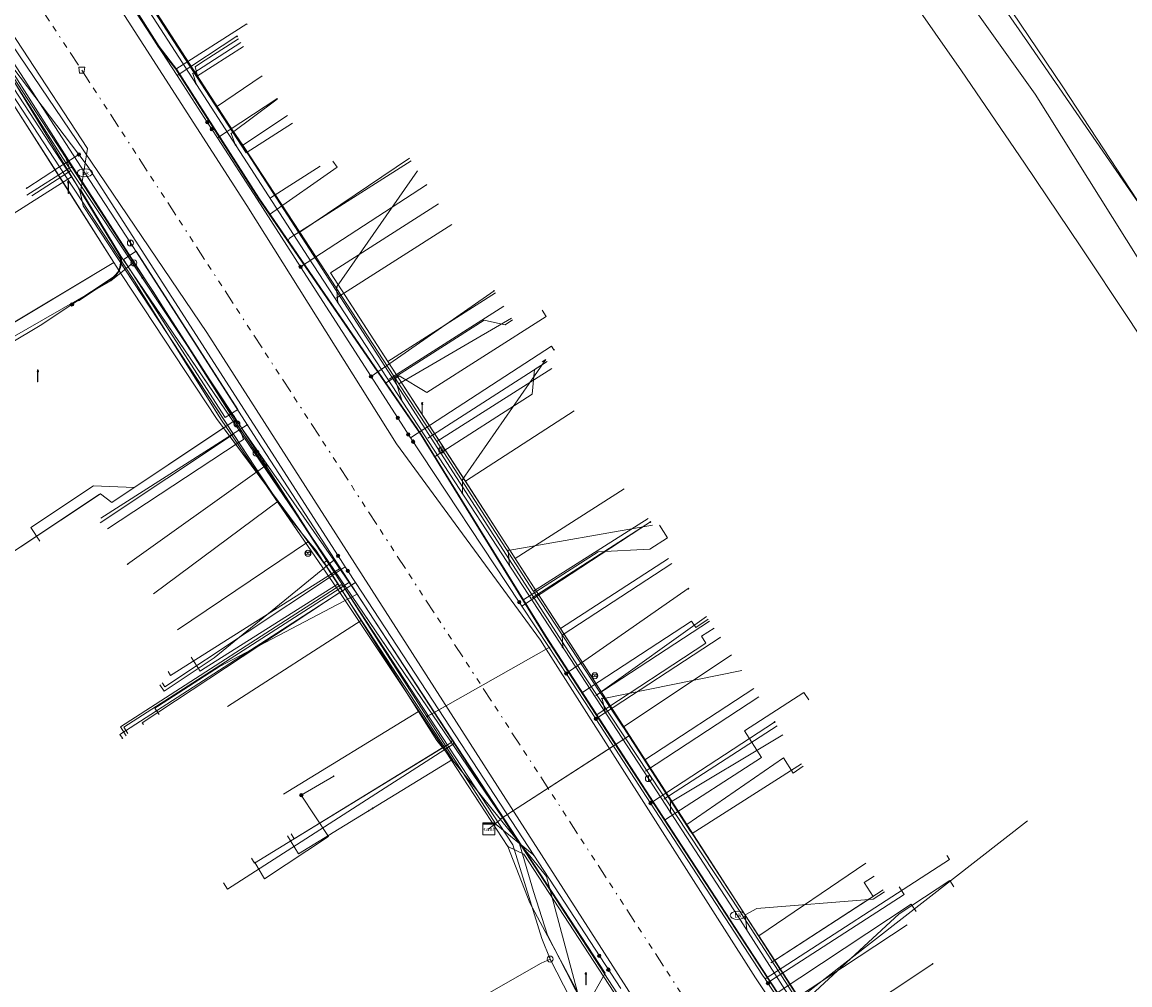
# Model space of a CAD drawing. Header units: metres. Extents: x 154975 to 155642, y 461260 to 461877.
# Tile 59 of 95: x 155344 to 155417, y 461603 to 461667. Entities that reach past the tile are written whole.
import ezdxf
from ezdxf.enums import TextEntityAlignment as Align
from ezdxf.lldxf.tags import DXFTag

# ---------------------------------------------------------------- set-up
doc = ezdxf.new("R2010")
doc.units = ezdxf.units.M
doc.linetypes.add('RI-OVERIG-SO', pattern=[17, 5, -2, 2, -2, 0, -2, 2, -2])
for name, color, linetype, lineweight, true_color in [('B-WE-KL-DATA-G', 3, 'KL-DATA-SO', 18, 0x00ff00), ('B-WE-KL-DATA_HULPSTUK-S', 3, 'Continuous', 18, 0x00ff00), ('B-WE-KL-DATA_KABELBED-G', 3, 'Continuous', 18, 0x00ff00), ('B-WE-KL-DATA_MANTELBUIS-G', 3, 'Continuous', 18, 0x00ff00), ('B-WE-KL-ET_LS-G', 1, 'KL-LS-SO', 18, 0xff0000), ('B-WE-KL-ET_LS-S', 1, 'Continuous', 18, 0xff0000), ('B-WE-KL-ET_LS_KABELBED-G', 1, 'Continuous', 18, 0xff0000), ('B-WE-KL-ET_LS_MANTELBUIS-G', 1, 'Continuous', 18, 0xff0000), ('B-WE-KL-ET_MS-G', 1, 'KL-MS-SO', 18, 0xff0000), ('B-WE-KL-ET_MS_HULPSTUK-S', 1, 'Continuous', 18, 0xff0000), ('B-WE-KL-ET_MS_MANTELBUIS-G', 1, 'Continuous', 18, 0xff0000), ('B-WE-KL-GAS_LD-G', 30, 'KL-GAS_LD-SO', 18, 0xff7f00), ('B-WE-KL-GAS_LD_HULPSTUK-S', 30, 'Continuous', 18, 0xff7f00), ('B-WE-KL-GAS_LD_MANTELBUIS-G', 30, 'Continuous', 18, 0xff7f00), ('B-WE-KL-WATER-G', 5, 'KL-WATER-SO', 18, 0x0000ff), ('B-WE-KL-WATER-S', 5, 'Continuous', 18, 0x0000ff), ('B-WE-KL-WATER_HULPSTUK-S', 5, 'Continuous', 18, 0x0000ff), ('B-WE-KL-WATER_MANTELBUIS-G', 5, 'Continuous', 18, 0x0000ff), ('B-WE-RI-VRIJVERVAL-G', 6, 'RI-OVERIG-SO', 18, 0xff00ff), ('B-WE-RI-VRIJVERVAL_HULPSTUK-S', 6, 'Continuous', 18, 0xff00ff)]:
    doc.layers.add(name, color=color, linetype=linetype, lineweight=lineweight, true_color=true_color)
doc.layers.add('B-WE-OG-INFO-G', color=7, linetype='Continuous', lineweight=18)
doc.styles.add('NLCS-ISO', font='NLCS-ISO.ttf')
tags = doc.linetypes.add('KL-DATA-SO', pattern='A,4,-1,[101,NLCS.SHX,S=0.5,R=0,X=0,Y=0],-1,4,-1,["D",Standard,S=1,R=0,X=-0.25,Y=-0.5],-1.5', length=12.5).pattern_tags.tags
tags[18] = DXFTag(74, 10)
tags = doc.linetypes.add('KL-GAS_LD-SO', pattern='A,4,-1,[69,NLCS.SHX,S=0.5,R=0,X=0,Y=0],-1,4,-1,["L",Standard,S=1,R=0,X=0.25,Y=-0.5],-2', length=13).pattern_tags.tags
tags[18] = DXFTag(74, 10)
tags = doc.linetypes.add('KL-LS-SO', pattern='A,4,-1,[103,NLCS.SHX,S=0.75,R=0,X=0,Y=0],-1,4,-1,["L",Standard,S=1,R=0,X=0,Y=-0.5],-2', length=13).pattern_tags.tags
tags[18] = DXFTag(74, 10)
tags = doc.linetypes.add('KL-MS-SO', pattern='A,4,-1,[103,NLCS.SHX,S=0.75,R=0,X=0,Y=0],-1,4,-1,["M",Standard,S=1,R=0,X=0,Y=-0.5],-2', length=13).pattern_tags.tags
tags[18] = DXFTag(74, 10)
doc.linetypes.add('KL-WATER-SO', pattern='A,7,-0.5,[168,NLCS.SHX,S=0.75,R=0,X=0.75,Y=0],-2', length=9.5)

# ---------------------------------------------------------------- blocks, each defined once
blk = doc.blocks.new('SKL-WTB_HULP_MOF-SO')
at = {"linetype": 'ByBlock', "lineweight": 18}
h = blk.add_hatch(color=0, dxfattribs=at)
h.dxf.hatch_style = 1
h.paths.add_polyline_path([(-0.5625, 0, 1), (0.5625, 0, 1)])
at = {"color": 0, "linetype": 'ByBlock', "lineweight": 18}
blk.add_circle((0, 0), 0.5625, dxfattribs=at)
at = {"color": 0, "linetype": 'ByBlock', "lineweight": 18, "style": 'NLCS-ISO', "flags": 1}
for tag, p in [('TYPE', (1.5, 0)), ('OMSCHRIJVING', (1.5, -3)), ('LABEL', (1.5, -1.5))]:
    blk.add_attdef(tag, p, '', height=1, dxfattribs=at)
blk = doc.blocks.new('SKL-WTB_HULP_BLAASGAT-SO')
at = {"color": 0, "linetype": 'ByBlock', "lineweight": 18}
for points in [[(0.4, 0.73), (-0.4, 0.09)], [(-0.4, 0.73), (0.4, 0.09)], [(0, 0.41), (0, -0.87)]]:
    blk.add_lwpolyline(points, dxfattribs=at)
blk.add_circle((0, 0), 1, dxfattribs=at)
at = {"color": 0, "linetype": 'ByBlock', "lineweight": 18, "style": 'NLCS-ISO', "flags": 1}
for tag, p in [('TYPE', (1.5, 0)), ('OMSCHRIJVING', (1.5, -3)), ('LABEL', (1.5, -1.5))]:
    blk.add_attdef(tag, p, '', height=1, dxfattribs=at)
blk = doc.blocks.new('SKL-WTB_HULP_T STUK-SO')
at = {"color": 0, "linetype": 'ByBlock', "lineweight": 18}
blk.add_circle((0, 0), 1, dxfattribs=at)
at = {"color": 0, "linetype": 'ByBlock', "lineweight": -2, "style": 'NLCS-ISO'}
blk.add_text('T', height=1, dxfattribs=at).set_placement((0, 0), align=Align.MIDDLE_CENTER)
at = {"color": 0, "linetype": 'ByBlock', "lineweight": 18, "style": 'NLCS-ISO', "flags": 1}
for tag, p in [('TYPE', (1.5, 0)), ('OMSCHRIJVING', (1.5, -3)), ('LABEL', (1.5, -1.5))]:
    blk.add_attdef(tag, p, '', height=1, dxfattribs=at)
blk = doc.blocks.new('SKL-WTB_HULP_OVERLENGTE-SO')
at = {"color": 0, "linetype": 'ByBlock', "lineweight": 18}
for centre, radius in [((0, 0), 1), ((-0.42, 0), 0.417), ((0.42, 0), 0.417)]:
    blk.add_circle(centre, radius, dxfattribs=at)
at = {"color": 0, "linetype": 'ByBlock', "lineweight": 18, "style": 'NLCS-ISO', "flags": 1}
for tag, p in [('TYPE', (1.5, 0)), ('OMSCHRIJVING', (1.5, -3)), ('LABEL', (1.5, -1.5))]:
    blk.add_attdef(tag, p, '', height=1, dxfattribs=at)
blk = doc.blocks.new('SKL-WTB_HULP_KAST-SO')
at = {"color": 0, "linetype": 'ByBlock', "lineweight": 18}
for points in [[(-2, 2), (2, 2), (2, 1.68), (-2, 1.68)], [(-2, 1.52), (2, 1.52), (2, -2), (-2, -2)]]:
    blk.add_lwpolyline(points, close=True, dxfattribs=at)
at = {"color": 0, "linetype": 'ByBlock', "lineweight": 18, "style": 'NLCS-ISO'}
blk.add_text('kast', height=1.5, dxfattribs=at).set_placement((0, 0), align=Align.MIDDLE_CENTER)
at = {"color": 0, "linetype": 'ByBlock', "lineweight": 18, "style": 'NLCS-ISO', "flags": 1}
for tag, p in [('TYPE', (2.5, 0)), ('OMSCHRIJVING', (2.5, -3)), ('LABEL', (2.5, -1.5))]:
    blk.add_attdef(tag, p, '', height=1, dxfattribs=at)
blk = doc.blocks.new('SKL-WTB_HULP_OVERIG-SO')
at = {"color": 0, "linetype": 'ByBlock', "lineweight": 18}
for points in [[(-0.14, 0.14), (0.14, -0.14)], [(0.14, 0.14), (-0.14, -0.14)]]:
    blk.add_lwpolyline(points, dxfattribs=at)
at = {"color": 0, "linetype": 'ByBlock', "lineweight": 18, "style": 'NLCS-ISO', "flags": 1}
for tag, p in [('TYPE', (1.5, 0)), ('OMSCHRIJVING', (1.5, -3)), ('LABEL', (1.5, -1.5))]:
    blk.add_attdef(tag, p, '', height=1, dxfattribs=at)
blk = doc.blocks.new('SKL-WTB_HULP_AFSLUITER-SO')
at = {"color": 0, "linetype": 'ByBlock', "lineweight": 18}
blk.add_lwpolyline([(0, 0.8), (0, -0.8)], dxfattribs=at)
blk.add_circle((0, 0), 1, dxfattribs=at)
at = {"color": 0, "linetype": 'ByBlock', "lineweight": 18, "style": 'NLCS-ISO', "flags": 1}
for tag, p in [('TYPE', (1.5, 0)), ('OMSCHRIJVING', (1.5, -3)), ('LABEL', (1.5, -1.5))]:
    blk.add_attdef(tag, p, '', height=1, dxfattribs=at)
blk = doc.blocks.new('SKL-WATER_BRANDKRAAN_BRANDPUT-SO')
at = {"color": 0, "linetype": 'ByBlock', "lineweight": 18}
blk.add_ellipse((0, 0), major_axis=(2.5, 0), ratio=0.54, dxfattribs=at)
at = {"color": 0, "linetype": 'ByBlock', "lineweight": 18, "style": 'NLCS-ISO'}
blk.add_text('bk', height=1.5, dxfattribs=at).set_placement((0.16, 0), align=Align.MIDDLE_CENTER)
blk = doc.blocks.new('SRI-HULP_AFVOER_OPVANG-SO')
at = {"color": 0, "linetype": 'ByBlock', "lineweight": 18}
blk.add_lwpolyline([(-0.75, -1), (-1, 1), (1, 1), (0.75, -1)], close=True, dxfattribs=at)
at = {"color": 0, "linetype": 'ByBlock', "lineweight": 18, "style": 'NLCS-ISO', "flags": 1}
for tag, p in [('TYPE', (1.5, 0)), ('OMSCHRIJVING', (1.5, -3)), ('LABEL', (1.5, -1.5))]:
    blk.add_attdef(tag, p, '', height=1, dxfattribs=at)
blk = doc.blocks.new('SKL-ET_LS_MAST-SO')
for p, q in [((-0.05, 2.07), (0.05, 2.07)), ((-0.05, -2), (0.05, -2))]:
    blk.add_line(p, q)
for points in [[(-0.18, 1.76), (-0.22, 1.76), (-0.22, 1.84), (-0.18, 1.84), (-0.18, 1.79)], [(-0.18, 1.49), (-0.22, 1.49), (-0.22, 1.57), (-0.18, 1.57), (-0.18, 1.52)], [(-0.18, 1.79), (-0.05, 1.79)], [(-0.18, 1.76), (-0.05, 1.76)], [(-0.18, 1.52), (-0.05, 1.52)], [(-0.18, 1.49), (-0.05, 1.49)], [(-0.05, -2), (-0.05, 2.07)], [(0.05, -2), (0.05, 2.07)], [(0.18, 1.92), (0.05, 1.92)], [(0.18, 1.89), (0.05, 1.89)], [(0.18, 1.66), (0.05, 1.66)], [(0.18, 1.63), (0.05, 1.63)], [(0.18, 1.39), (0.05, 1.39)], [(0.18, 1.36), (0.05, 1.36)], [(0.18, 1.89), (0.22, 1.89), (0.22, 1.97), (0.18, 1.97), (0.18, 1.92)], [(0.18, 1.63), (0.22, 1.63), (0.22, 1.71), (0.18, 1.71), (0.18, 1.66)], [(0.18, 1.36), (0.22, 1.36), (0.22, 1.44), (0.18, 1.44), (0.18, 1.39)]]:
    blk.add_lwpolyline(points)

msp = doc.modelspace()

# ---------------------------------------------------------------- linework, layer by layer
at = {"layer": 'B-WE-KL-DATA-G', "ltscale": 0.2, "flags": 128}
for points in [[(155288.109, 461750), (155293.722, 461741.155), (155317.609, 461704.505), (155347.881, 461658.297), (155347.434, 461655.514), (155350.091, 461651.137), (155376.202, 461612.756), (155397.767, 461579.618), (155399.429, 461577.314)], [(155438.756, 461536.298), (155437.885, 461536.446), (155437.578, 461536.841), (155437.506, 461537.923), (155437.227, 461538.347), (155435.789, 461540.529), (155435.128, 461541.492), (155434.223, 461542.637), (155433.482, 461543.54), (155432.898, 461544.262), (155432.503, 461544.752), (155432.067, 461545.367), (155431.445, 461546.286), (155430.473, 461547.749), (155421.939, 461560.88), (155416.037, 461569.982), (155414.528, 461572.203), (155411.056, 461577.515), (155410.278, 461578.705), (155405.301, 461586.32), (155405.226, 461586.437), (155400.372, 461593.896), (155395.216, 461601.819), (155392.507, 461605.983), (155392.498, 461605.995), (155388.121, 461612.719), (155388.08, 461612.773), (155387.978, 461612.909), (155383.512, 461619.829), (155383.494, 461619.856), (155381.975, 461622.146), (155381.954, 461622.177), (155377.525, 461628.889), (155377.512, 461628.908), (155371.135, 461638.77), (155371.106, 461638.816), (155368.589, 461642.658), (155361.996, 461652.722), (155358.251, 461658.44), (155358.202, 461658.513), (155356.514, 461660.999), (155356.471, 461661.065), (155351.698, 461668.404), (155351.664, 461668.457), (155350.092, 461670.856), (155350.022, 461670.963), (155346.257, 461676.763), (155346.224, 461676.814), (155345.113, 461678.492), (155345.089, 461678.529), (155339.005, 461687.869), (155338.938, 461687.971), (155334.314, 461694.935), (155334.299, 461694.958), (155330.763, 461700.242), (155330.202, 461701.399), (155329.348, 461702.918), (155328.861, 461703.329), (155327.843, 461704.944), (155326.348, 461707.148), (155324.573, 461707.04), (155324.351, 461707.029), (155324.142, 461707.148), (155323.969, 461707.308), (155323.753, 461707.489), (155323.058, 461708.592), (155322.993, 461708.674), (155322.858, 461708.842), (155318.526, 461715.368), (155318.522, 461715.374), (155315.918, 461719.478), (155315.869, 461719.555), (155312.962, 461724.032), (155312.952, 461724.047), (155309.822, 461728.851), (155310.207, 461728.991)], [(155361.515, 461659.963), (155358.432, 461657.992), (155342.44, 461682.688), (155339.99, 461686.401), (155338.503, 461688.654), (155333.912, 461695.027), (155332.565, 461697.188), (155324.674, 461690.582)], [(155358.25, 461665.068), (155355.14, 461663.076), (155342.44, 461682.688), (155338.503, 461688.654), (155333.912, 461695.027), (155332.565, 461697.188), (155324.674, 461690.582)], [(155305.517, 461624.889), (155305.774, 461624.46), (155349.639, 461650.721), (155346.173, 461656.189), (155339.1, 461667.221), (155324.11, 461690.11), (155324.674, 461690.582)], [(155356.471, 461661.065), (155351.698, 461668.404), (155351.664, 461668.457)], [(155346.812, 461656.405), (155341.54, 461664.435), (155341.246, 461664.881)], [(155356.471, 461661.065), (155359.499, 461663.115)], [(155358.202, 461658.513), (155356.514, 461660.999), (155356.471, 461661.065)], [(155358.202, 461658.513), (155361.181, 461660.484)], [(155361.996, 461652.722), (155358.251, 461658.44), (155358.202, 461658.513)], [(155361.996, 461652.722), (155369.289, 461657.649)], [(155346.812, 461656.405), (155340.859, 461652.648)], [(155357.582, 461639.3), (155347.596, 461654.476), (155347.465, 461655.124), (155347.373, 461655.446), (155347.214, 461655.792), (155346.812, 461656.405)], [(155374.562, 461613.092), (155375.34, 461613.719), (155375.325, 461613.738), (155383.913, 461619.281), (155374.191, 461634.344), (155364.037, 461650.033), (155371.228, 461654.617)], [(155368.589, 461642.658), (155361.996, 461652.722)], [(155301.223, 461622.319), (155301.481, 461621.89), (155349.639, 461650.721), (155350.188, 461649.854), (155356.459, 461640.356), (155364.022, 461630.196), (155371.106, 461618.969), (155375.34, 461613.719), (155374.562, 461613.092)], [(155374.562, 461613.092), (155375.34, 461613.719), (155375.325, 461613.738), (155383.913, 461619.281), (155374.191, 461634.344), (155367.857, 461644.131), (155375.003, 461648.689)], [(155376.065, 461647.023), (155368.589, 461642.658)], [(155371.106, 461638.816), (155378.744, 461643.665)], [(155368.589, 461642.658), (155371.106, 461638.816)], [(155374.562, 461613.092), (155375.34, 461613.719), (155375.325, 461613.738), (155383.913, 461619.281), (155376.321, 461631.045), (155373.004, 461636.178), (155380.231, 461640.855)], [(155374.562, 461613.092), (155375.34, 461613.719), (155371.106, 461618.969), (155364.022, 461630.196), (155356.928, 461639.726), (155349.498, 461634.779), (155348.755, 461635.353), (155340.76, 461630.047), (155340.987, 461629.707)], [(155357.582, 461639.3), (155348.723, 461633.418)], [(155362.587, 461632.178), (155360.928, 461634.213), (155357.582, 461639.3)], [(155377.525, 461628.889), (155377.512, 461628.908), (155371.135, 461638.77), (155371.106, 461638.816)], [(155374.562, 461613.092), (155375.34, 461613.719), (155375.325, 461613.738), (155383.913, 461619.281), (155376.321, 461631.045), (155383.553, 461635.685)], [(155374.562, 461613.092), (155375.34, 461613.719), (155371.106, 461618.969), (155364.022, 461630.196), (155360.553, 461634.856), (155352.283, 461628.7)], [(155385.152, 461633.713), (155377.525, 461628.889)], [(155362.587, 461632.178), (155353.868, 461626.32)], [(155364.82, 461628.898), (155363.064, 461631.593), (155362.587, 461632.178)], [(155374.562, 461613.092), (155375.34, 461613.719), (155375.325, 461613.738), (155383.913, 461619.281), (155379.32, 461626.398), (155386.519, 461631.044)], [(155351.6, 461620.013), (155351.516, 461620.142), (155364.82, 461628.898)], [(155364.82, 461628.898), (155367.693, 461624.489), (155372.144, 461617.705), (155364.226, 461612.844), (155363.97, 461612.687), (155361.921, 461611.429), (155361.188, 461612.622)], [(155377.525, 461628.889), (155381.954, 461622.177), (155381.975, 461622.146)], [(155374.562, 461613.092), (155375.34, 461613.719), (155371.106, 461618.969), (155366.082, 461626.931), (155357.182, 461621.208)], [(155381.975, 461622.146), (155389.034, 461627.197)], [(155383.494, 461619.856), (155390.695, 461624.658)], [(155374.562, 461613.092), (155375.34, 461613.719), (155375.325, 461613.738), (155383.913, 461619.281), (155384.944, 461617.684), (155392.171, 461622.407)], [(155383.494, 461619.856), (155381.975, 461622.146)], [(155374.562, 461613.092), (155375.34, 461613.719), (155371.106, 461618.969), (155369.89, 461620.896), (155360.919, 461615.389)], [(155388.08, 461612.773), (155387.978, 461612.909), (155383.512, 461619.829), (155383.494, 461619.856)], [(155412.202, 461591.638), (155404.911, 461586.698), (155402.697, 461590.156), (155396.023, 461600.519), (155383.913, 461619.281), (155375.325, 461613.738), (155375.34, 461613.719), (155374.562, 461613.092)], [(155374.562, 461613.092), (155375.34, 461613.719), (155375.325, 461613.738), (155383.913, 461619.281), (155396.023, 461600.519), (155398.85, 461596.129), (155406.163, 461600.969)], [(155419.996, 461563.149), (155419.421, 461564.038), (155402.697, 461590.156), (155396.023, 461600.519), (155383.913, 461619.281), (155375.325, 461613.738), (155375.34, 461613.719), (155374.562, 461613.092)], [(155374.562, 461613.092), (155375.34, 461613.719), (155375.325, 461613.738), (155383.913, 461619.281), (155387.721, 461613.382), (155394.155, 461617.799), (155394.806, 461616.792), (155395.464, 461617.244)], [(155374.562, 461613.092), (155375.34, 461613.719), (155375.325, 461613.738), (155383.913, 461619.281), (155396.023, 461600.519), (155400.064, 461594.244), (155407.284, 461598.895)], [(155374.562, 461613.092), (155375.34, 461613.719), (155375.325, 461613.738), (155383.913, 461619.281), (155393.557, 461604.339), (155400.109, 461608.591), (155399.511, 461609.516), (155400.187, 461609.954)], [(155395.354, 461617.413), (155388.08, 461612.773)], [(155374.562, 461613.092), (155375.34, 461613.719), (155378.398, 461609.927), (155380.461, 461602.248), (155380.196, 461602.106), (155400.054, 461564.939), (155395.556, 461562.534)], [(155374.562, 461613.092), (155375.34, 461613.719), (155378.398, 461609.927), (155380.461, 461602.248), (155380.196, 461602.106), (155396.774, 461571.077), (155392.275, 461568.675)], [(155374.562, 461613.092), (155375.34, 461613.719), (155378.398, 461609.927), (155380.461, 461602.248), (155380.196, 461602.106), (155390.446, 461582.922), (155385.943, 461580.518)], [(155374.562, 461613.092), (155375.34, 461613.719), (155378.398, 461609.927), (155380.461, 461602.248), (155380.196, 461602.106), (155387.161, 461589.07), (155382.66, 461586.663)], [(155374.562, 461613.092), (155375.34, 461613.719), (155378.398, 461609.927), (155380.461, 461602.248), (155380.196, 461602.106), (155383.93, 461595.117), (155379.427, 461592.714)], [(155395.216, 461601.819), (155410.382, 461613.614)], [(155388.08, 461612.773), (155388.121, 461612.719), (155392.498, 461605.995), (155392.507, 461605.983)], [(155392.507, 461605.983), (155399.631, 461610.803)], [(155395.216, 461601.819), (155392.507, 461605.983)]]:
    msp.add_lwpolyline(points, dxfattribs=at)
at = {"layer": 'B-WE-KL-DATA_KABELBED-G', "ltscale": 0.2, "flags": 128}
for points in [[(155547.793, 461429.458), (155547.294, 461430.352), (155532.474, 461456.753), (155508.198, 461500), (155506.684, 461502.692), (155504.365, 461506.585), (155500, 461513.915), (155475.307, 461555.386), (155470.677, 461563.221), (155440.313, 461615.003), (155410.884, 461661.906), (155378.694, 461706.959), (155343.859, 461750), (155320.733, 461775.882), (155306.04, 461791.565), (155303.283, 461794.687), (155269.166, 461827.78), (155264.867, 461832.132)], [(155351.727, 461741.697), (155354.253, 461739.162), (155356.607, 461736.371), (155358.859, 461733.704), (155361.764, 461730.26), (155364.438, 461727.036), (155366.046, 461724.996), (155369.665, 461720.408), (155371.99, 461717.459), (155375.34, 461713.211), (155380.512, 461706.476), (155385.762, 461699.446), (155392.788, 461690.039), (155395.6, 461686.274), (155398.404, 461682.425), (155400.553, 461679.438), (155401.904, 461677.554), (155403.468, 461675.376), (155408.007, 461668.801), (155410.366, 461665.383), (155413.173, 461661.317), (155417.155, 461655.548), (155421.134, 461649.784)], [(155309.182, 461729.893), (155323.691, 461707.212), (155337.077, 461687.728), (155358.479, 461654.499), (155368.43, 461638.661), (155377.999, 461625.619), (155378.375, 461625.029), (155392.299, 461603.197), (155412.769, 461572.415), (155431.862, 461544.795)], [(155375.827, 461611.925), (155371.31, 461618.831), (155364.839, 461628.527), (155364.656, 461628.794), (155363.968, 461629.796), (155359.148, 461636.812), (155356.798, 461640.234), (155350.903, 461649.642), (155346.034, 461657.067), (155340.71, 461665.185), (155340.541, 461665.443), (155338.466, 461668.607), (155334.232, 461675.063), (155332.532, 461677.656), (155327.889, 461684.736), (155327.191, 461685.801), (155321.099, 461695.097), (155320.506, 461696.002), (155316.759, 461701.719), (155315.564, 461703.575), (155309.69, 461712.699), (155307.338, 461716.351), (155305.987, 461718.449)], [(155341.455, 461682.257), (155345.746, 461675.632), (155349.777, 461669.408), (155349.777, 461669.408), (155353.841, 461663.133), (155355.846, 461660.037), (155356.146, 461659.574), (155356.524, 461658.991), (155359.154, 461654.93), (155362.052, 461650.424), (155366.733, 461643.147), (155369.286, 461639.178), (155376.586, 461628.151), (155376.761, 461627.887), (155378.577, 461625.144), (155378.585, 461625.132)], [(155339.816, 461667.724), (155339.831, 461667.706), (155341.23, 461665.872), (155342.427, 461664.303), (155347.316, 461657.894), (155347.869, 461657.169), (155364.546, 461631.229), (155364.55, 461631.223), (155364.856, 461630.747), (155365.02, 461630.496), (155365.187, 461630.24), (155365.192, 461630.233), (155365.695, 461629.464), (155371.238, 461620.991), (155377.555, 461611.335)], [(155339.816, 461667.724), (155341.062, 461665.768), (155341.979, 461664.33), (155345.728, 461658.444), (155346.449, 461657.335), (155346.946, 461656.57), (155351.536, 461649.684)], [(155355.14, 461663.076), (155352.738, 461666.786)], [(155355.846, 461660.037), (155353.841, 461663.133), (155357.819, 461665.742)], [(155355.14, 461663.076), (155358.25, 461665.068)], [(155355.14, 461663.076), (155358.432, 461657.992), (155361.515, 461659.963)], [(155342.515, 461661.895), (155349.639, 461650.721)], [(155356.146, 461659.574), (155356.524, 461658.991), (155360.478, 461661.585)], [(155347.316, 461657.894), (155346.449, 461657.335), (155346.034, 461657.067), (155343.844, 461655.656)], [(155362.052, 461650.424), (155370.418, 461655.878)], [(155367.857, 461644.131), (155364.037, 461650.033), (155371.228, 461654.617)], [(155349.639, 461650.721), (155341.323, 461645.742)], [(155349.639, 461650.721), (155350.188, 461649.854)], [(155350.188, 461649.854), (155356.459, 461640.356)], [(155350.903, 461649.642), (155356.64, 461640.484)], [(155351.536, 461649.684), (155351.549, 461649.665), (155357.625, 461640.495)], [(155351.549, 461649.665), (155357.625, 461640.495)], [(155366.733, 461643.147), (155374.91, 461648.835)], [(155367.857, 461644.131), (155375.003, 461648.689)], [(155369.365, 461639.063), (155378.731, 461645.162), (155378.895, 461644.911)], [(155373.004, 461636.178), (155367.857, 461644.131)], [(155357.625, 461640.495), (155359.73, 461637.227), (155364.108, 461630.429), (155364.351, 461630.051), (155365.011, 461629.022), (155370.451, 461620.546)], [(155373.004, 461636.178), (155380.231, 461640.855)], [(155356.928, 461639.726), (155349.498, 461634.779), (155348.755, 461635.353), (155348.663, 461635.292)], [(155356.459, 461640.356), (155356.928, 461639.726)], [(155356.928, 461639.726), (155360.553, 461634.856)], [(155359.73, 461637.227), (155359.148, 461636.812), (155350.553, 461630.671)], [(155376.321, 461631.045), (155373.004, 461636.178)], [(155376.321, 461631.045), (155383.553, 461635.685)], [(155348.663, 461635.292), (155340.76, 461630.047), (155340.987, 461629.707)], [(155360.553, 461634.856), (155352.283, 461628.7)], [(155360.553, 461634.856), (155364.022, 461630.196), (155366.082, 461626.931)], [(155376.586, 461628.151), (155376.761, 461627.887), (155385.304, 461633.476)], [(155364.546, 461631.229), (155364.55, 461631.223), (155365.023, 461630.498), (155365.02, 461630.496), (155364.351, 461630.051), (155363.968, 461629.796), (155353.035, 461622.52), (155352.868, 461622.769)], [(155379.32, 461626.398), (155376.321, 461631.045)], [(155379.32, 461626.398), (155386.519, 461631.044)], [(155365.187, 461630.24), (155365.192, 461630.233), (155365.697, 461629.465), (155365.695, 461629.464), (155365.011, 461629.022), (155364.656, 461628.794), (155350.042, 461619.368), (155350.205, 461619.116)], [(155379.71, 461623.406), (155387.821, 461629.052)], [(155366.082, 461626.931), (155357.182, 461621.208)], [(155366.082, 461626.931), (155369.89, 461620.896)], [(155383.913, 461619.281), (155379.32, 461626.398)], [(155381.669, 461620.401), (155389.948, 461625.799)], [(155378.585, 461625.132), (155378.578, 461625.144), (155378.577, 461625.144), (155378.375, 461625.029), (155371.84, 461621.331), (155371.238, 461620.991), (155370.451, 461620.546)], [(155370.655, 461620.66), (155378.38, 461625.032)], [(155413.579, 461572.279), (155413.276, 461572.736), (155410.654, 461576.653), (155409.281, 461578.703), (155402.704, 461588.528), (155399.812, 461592.849), (155395.894, 461598.702), (155393.122, 461602.842), (155392.935, 461603.122), (155392.768, 461603.371), (155385.315, 461614.806), (155381.669, 461620.401), (155379.71, 461623.406), (155378.585, 461625.132)], [(155384.944, 461617.684), (155392.171, 461622.407)], [(155369.89, 461620.896), (155360.919, 461615.389)], [(155369.89, 461620.896), (155371.106, 461618.969), (155375.325, 461613.738)], [(155370.451, 461620.546), (155375.038, 461613.402), (155375.059, 461613.368), (155377.555, 461611.335)], [(155385.315, 461614.806), (155393.562, 461620.183)], [(155382.45, 461618.336), (155383.913, 461619.281)], [(155384.944, 461617.684), (155383.913, 461619.281)], [(155376.136, 461614.262), (155382.45, 461618.336)], [(155387.721, 461613.382), (155384.944, 461617.684)], [(155387.721, 461613.382), (155394.155, 461617.799), (155394.806, 461616.792), (155395.464, 461617.244)], [(155364.251, 461616.588), (155362.1, 461615.327)], [(155362.1, 461615.327), (155363.906, 461612.585), (155359.658, 461609.759), (155359.016, 461610.85)], [(155375.325, 461613.738), (155376.136, 461614.262)], [(155374.562, 461613.092), (155375.34, 461613.719)], [(155375.325, 461613.738), (155375.34, 461613.719)], [(155375.34, 461613.719), (155378.398, 461609.927), (155380.461, 461602.248), (155380.196, 461602.106), (155383.93, 461595.117)], [(155393.557, 461604.339), (155387.721, 461613.382)], [(155375.827, 461611.925), (155376.899, 461611.4), (155382.882, 461602.234), (155385.373, 461598.417)], [(155375.827, 461611.925), (155377.288, 461608.178), (155381.004, 461601.23), (155381.287, 461600.7), (155383.342, 461596.923), (155383.82, 461596.044), (155385.245, 461593.425), (155388.504, 461587.433), (155392.061, 461580.895), (155394.461, 461576.387)], [(155383.331, 461602.474), (155377.555, 461611.335)], [(155393.122, 461602.842), (155392.931, 461603.119), (155392.935, 461603.122), (155405.191, 461611.048), (155405.028, 461611.3)], [(155400.187, 461609.954), (155399.511, 461609.516), (155400.109, 461608.591), (155393.557, 461604.339)], [(155398.85, 461596.129), (155393.557, 461604.339)], [(155395.893, 461598.702), (155395.894, 461598.702), (155404.073, 461604.12)]]:
    msp.add_lwpolyline(points, dxfattribs=at)
at = {"layer": 'B-WE-KL-DATA_MANTELBUIS-G', "ltscale": 0.2, "flags": 128}
for points in [[(155347.596, 461654.476), (155360.928, 461634.213)], [(155350.188, 461649.854), (155356.459, 461640.356)], [(155350.903, 461649.642), (155356.64, 461640.484)], [(155351.549, 461649.665), (155357.625, 461640.495)], [(155351.549, 461649.665), (155357.625, 461640.495)], [(155370.655, 461620.66), (155378.38, 461625.032)], [(155376.136, 461614.262), (155382.45, 461618.336)]]:
    msp.add_lwpolyline(points, dxfattribs=at)
at = {"layer": 'B-WE-KL-ET_LS-G', "ltscale": 0.2, "flags": 128}
for points in [[(155229.023, 461838.281), (155229.758, 461838.765), (155242.873, 461818.84), (155246.957, 461812.831), (155252.731, 461803.98), (155258.159, 461807.521), (155273.279, 461786.734), (155280.927, 461775.321), (155291.819, 461758.53), (155295.662, 461752.287), (155296.567, 461751.155), (155297.272, 461750.027), (155310.198, 461730.469), (155325.025, 461707.76), (155326.006, 461706.115), (155331.737, 461697.091), (155337.791, 461688.192), (155341.722, 461682.232), (155352.655, 461665.057), (155353.823, 461663.545), (155359.279, 461655.016), (155370.099, 461639.269), (155378.376, 461625.864), (155385.514, 461614.858), (155394.094, 461601.714), (155399.192, 461593.635), (155412.291, 461574.206), (155421.138, 461559.576), (155421.984, 461558.216), (155431.813, 461544.148), (155438.912, 461535.339), (155448.615, 461522.615), (155448.9, 461522.531), (155451.753, 461520.209), (155455.621, 461516.902), (155463.594, 461506.267), (155471.478, 461496.941), (155474.878, 461492.079), (155482.353, 461482.574), (155490.259, 461472.64), (155492.956, 461469.433), (155494.883, 461469.735), (155503.931, 461456.968), (155521.037, 461434.853), (155520.714, 461434.606), (155522.913, 461430.894), (155522.77, 461430.024), (155523.09, 461429.501)], [(155540.102, 461443.223), (155538.12, 461446.457), (155532.929, 461456.087), (155526.1, 461468.367), (155522.59, 461475.089), (155514.161, 461490.328), (155508.71, 461500.4), (155501.884, 461512.103), (155489.767, 461533.971), (155477.607, 461555.813), (155465.314, 461577.582), (155452.772, 461599.226), (155440.105, 461620.575), (155426.54, 461641.669), (155419.007, 461652.792), (155412.712, 461662.382), (155403.129, 461676.61), (155398.738, 461683.005), (155392.258, 461691.974), (155383.782, 461702.945), (155377.984, 461710.028), (155368.292, 461722.653), (155358.338, 461735.001), (155352.647, 461742.041), (155347.96, 461747.234), (155336.361, 461760.913), (155330.857, 461766.984), (155324.132, 461774.5), (155319.604, 461779.396), (155316.982, 461782.137), (155309.832, 461789.773), (155302.384, 461797.488), (155291.264, 461808.437), (155284.787, 461815.143), (155272.755, 461826.127), (155266.791, 461831.915)], [(155293.83, 461755.167), (155295.621, 461752.258), (155296.526, 461751.126), (155297.23, 461750), (155310.143, 461730.462), (155309.815, 461729.501), (155313.357, 461724.244), (155324.03, 461707.916), (155324.993, 461707.716), (155325.963, 461706.089), (155331.695, 461697.064), (155337.887, 461687.954), (155341.68, 461682.205), (155352.614, 461665.028), (155353.751, 461663.556), (155355.041, 461661.548), (155359.237, 461654.988), (155370.057, 461639.242), (155378.334, 461625.837), (155382.898, 461618.8), (155386.238, 461613.658), (155393.725, 461602.189), (155399.292, 461593.398), (155412.247, 461574.182), (155412.939, 461572.523), (155413.206, 461572.115)], [(155407.622, 461565.789), (155406.895, 461566.866), (155401.526, 461563.245), (155381.131, 461601.418), (155382.302, 461603.501), (155365.814, 461628.682), (155364.25, 461630.946), (155357.462, 461640.681), (155346.937, 461657.034), (155342.052, 461664.668), (155340.108, 461667.872), (155333.619, 461677.719), (155333.151, 461677.889), (155327.989, 461685.874), (155322.63, 461694.197), (155316.186, 461703.575), (155312.819, 461708.63), (155308.031, 461715.721), (155307.438, 461716.398), (155306.777, 461717.008), (155306.055, 461717.546), (155305.282, 461718.006), (155304.464, 461718.383), (155303.624, 461718.668), (155302.76, 461718.866), (155301.88, 461718.973), (155300.993, 461718.99), (155300.109, 461718.915), (155299.671, 461718.843), (155299.237, 461718.749), (155298.808, 461718.632), (155298.386, 461718.494), (155297.97, 461718.334)], [(155448.651, 461522.65), (155438.962, 461535.357), (155431.853, 461544.178), (155424.877, 461554.092), (155424.834, 461554.135), (155424.676, 461554.222), (155424.554, 461554.245), (155424.365, 461554.218), (155424.255, 461554.159), (155417.937, 461550.043), (155407.664, 461565.816), (155399.763, 461577.533), (155355.817, 461646.066), (155314.531, 461706.996)], [(155358.499, 461666.534), (155358.472, 461666.577), (155353.751, 461663.556)], [(155364.188, 461657.452), (155364.474, 461657.043), (155359.982, 461653.904)], [(155369.397, 461657.48), (155361.31, 461652.324), (155361.198, 461652.134)], [(155343.851, 461655.178), (155346.715, 461657.01), (155346.937, 461657.034)], [(155374.95, 461646.726), (155374.26, 461646.879), (155367.689, 461642.689)], [(155376.146, 461646.896), (155375.64, 461646.573), (155374.95, 461646.726)], [(155378.438, 461644.142), (155377.596, 461643.602), (155377.456, 461641.968), (155370.951, 461637.795)], [(155350.997, 461635.776), (155357.748, 461640.271)], [(155344.726, 461632.202), (155344.117, 461633.118), (155348.279, 461635.889), (155350.997, 461635.776)], [(155385.911, 461633.271), (155386.451, 461632.429), (155385.272, 461631.673), (155381.829, 461631.485), (155376.828, 461628.277)], [(155352.702, 461622.659), (155352.979, 461622.242), (155356.308, 461624.459), (155364.25, 461630.946)], [(155352.542, 461621.214), (155356.663, 461623.865), (155365.814, 461628.682)], [(155389.153, 461627.015), (155388.315, 461626.468), (155388.042, 461626.886), (155380.746, 461622.118)], [(155389.536, 461626.428), (155388.699, 461625.881), (155389, 461625.421), (155381.699, 461620.648)], [(155395.829, 461621.65), (155395.503, 461622.153), (155391.557, 461619.6), (155392.698, 461617.837), (155386.238, 461613.658)], [(155352.644, 461620.685), (155352.373, 461621.105), (155352.542, 461621.214)], [(155361.423, 461612.766), (155361.632, 461612.425), (155371.347, 461618.389)], [(155371.347, 461618.389), (155372.037, 461618.813), (155372.153, 461619.001)], [(155401.838, 461609.235), (155402.164, 461608.732), (155393.229, 461602.95)], [(155402.976, 461607.591), (155402.645, 461608.091), (155393.725, 461602.189)]]:
    msp.add_lwpolyline(points, dxfattribs=at)
at = {"layer": 'B-WE-KL-ET_LS_KABELBED-G', "ltscale": 0.2, "flags": 128}
msp.add_lwpolyline([(155419.007, 461652.792), (155412.712, 461662.382), (155403.129, 461676.61), (155398.738, 461683.005), (155392.258, 461691.974), (155383.782, 461702.945), (155377.984, 461710.028), (155368.292, 461722.653), (155358.338, 461735.001), (155352.647, 461742.041), (155347.96, 461747.234), (155336.361, 461760.913), (155330.857, 461766.984), (155324.132, 461774.5), (155319.604, 461779.396), (155316.982, 461782.137), (155309.832, 461789.773), (155302.384, 461797.488), (155291.264, 461808.437), (155284.787, 461815.143), (155272.755, 461826.127), (155266.791, 461831.915)], dxfattribs=at)
at = {"layer": 'B-WE-KL-ET_LS_MANTELBUIS-G', "ltscale": 0.2, "flags": 128}
msp.add_lwpolyline([(155350.277, 461650.921), (155357.042, 461640.411), (155357.882, 461640.953), (155351.117, 461651.463), (155350.277, 461650.921)], dxfattribs=at)
at = {"layer": 'B-WE-KL-ET_MS-G', "ltscale": 0.2, "flags": 128}
for points in [[(155259.031, 461792.018), (155259.769, 461790.794), (155272.485, 461771.088), (155274.062, 461768.22), (155281.757, 461756.889), (155286.109, 461750), (155298.773, 461730.299), (155305.796, 461718.812), (155307.992, 461716.225), (155315.935, 461703.411), (155322.378, 461694.033), (155328.646, 461685.224), (155339.94, 461667.764), (155350.05, 461651.11), (155350.09, 461650.828), (155350.087, 461650.686), (155350.035, 461650.406), (155349.966, 461650.224), (155349.871, 461650.055), (155349.752, 461649.901), (155349.612, 461649.766), (155349.453, 461649.652), (155346.854, 461647.934)], [(155266.172, 461783.822), (155273.86, 461771.908), (155283.091, 461757.773), (155288.109, 461750), (155293.722, 461741.155), (155317.609, 461704.505), (155347.881, 461658.297), (155347.434, 461655.514), (155350.116, 461651.096), (155350.14, 461650.83), (155350.137, 461650.682), (155350.083, 461650.391), (155350.011, 461650.203), (155349.913, 461650.027), (155349.789, 461649.868), (155349.644, 461649.727), (155347.286, 461648.159)], [(155379.464, 461700.017), (155379.731, 461699.682), (155388.895, 461687.432), (155393.587, 461681.001), (155397.536, 461675.501), (155400.89, 461670.766), (155405.983, 461663.456), (155410.183, 461657.319), (155413.927, 461651.76), (155417.141, 461646.922), (155421.908, 461639.628), (155425.555, 461633.948), (155428.895, 461628.667), (155432.593, 461622.729), (155450.486, 461593.597)], [(155350.185, 461650.999), (155376.202, 461612.756), (155396.661, 461581.317)], [(155346.854, 461647.934), (155344.734, 461646.532), (155310.827, 461626.282), (155305.977, 461623.824), (155293.825, 461617.547), (155286.69, 461614.691), (155234.44, 461586.966), (155229.534, 461584.582), (155218.55, 461578.98), (155201.021, 461571.02), (155196.04, 461568.702)]]:
    msp.add_lwpolyline(points, dxfattribs=at)
at = {"layer": 'B-WE-KL-ET_MS_MANTELBUIS-G', "ltscale": 0.2, "flags": 128}
msp.add_lwpolyline([(155350.277, 461650.921), (155357.042, 461640.411), (155357.882, 461640.953), (155351.117, 461651.463), (155350.277, 461650.921)], dxfattribs=at)
at = {"layer": 'B-WE-KL-GAS_LD-G', "ltscale": 0.2, "flags": 128}
for points in [[(155275.552, 461784.48), (155292.758, 461757.644), (155293.419, 461755.725), (155294.155, 461754.956), (155295.027, 461753.985), (155306.812, 461736.63), (155306.736, 461734.873), (155324.208, 461707.509), (155325.954, 461706.975), (155337.707, 461689.873), (155338.547, 461689.076), (155338.852, 461688.624), (155339.401, 461687.726), (155339.651, 461687.114), (155362.891, 461651.227), (155380.913, 461623.264), (155391.312, 461607.521), (155413.081, 461573.824)], [(155322.925, 461693.726), (155346.442, 461657.666), (155350.969, 461650.682)], [(155355.401, 461663.959), (155357.926, 461665.574)], [(155355.194, 461663.112), (155355.036, 461663.725), (155355.401, 461663.959)], [(155345.869, 461656.226), (155346.766, 461656.804), (155346.442, 461657.666)], [(155363.342, 461657.106), (155360.061, 461655.007)], [(155344.188, 461655.141), (155345.869, 461656.226)], [(155372.102, 461653.237), (155364.423, 461648.34)], [(155304.235, 461623.556), (155349.442, 461649.492), (155350.221, 461650.128)], [(155350.221, 461650.128), (155350.856, 461650.646), (155350.969, 461650.682)], [(155350.969, 461650.682), (155352.262, 461648.78), (155357.509, 461640.461), (155358.102, 461639.557)], [(155375.555, 461647.823), (155367.939, 461642.967)], [(155378.438, 461644.142), (155370.5, 461639.051)], [(155357.909, 461638.74), (155358.254, 461638.96), (155357.984, 461639.737)], [(155358.102, 461639.557), (155358.761, 461638.553)], [(155349.226, 461633.014), (155357.909, 461638.74)], [(155358.761, 461638.553), (155376.16, 461612.024), (155378.096, 461605.806), (155378.64, 461604.437)], [(155385.304, 461633.476), (155377.445, 461628.435)], [(155355.531, 461623.677), (155364.552, 461629.359), (155363.622, 461630.776), (155363.79, 461630.885)], [(155350.457, 461619.278), (155350.078, 461619.867), (155364.736, 461629.295), (155365.069, 461629.141)], [(155389.235, 461626.889), (155381.685, 461621.955)], [(155354.776, 461624.501), (155355.371, 461623.576), (155355.531, 461623.677)], [(155392.52, 461621.865), (155384.973, 461616.931)], [(155393.725, 461619.931), (155386.197, 461615.06)], [(155358.781, 461611.144), (155358.99, 461610.803), (155371.693, 461618.602)], [(155400.781, 461609.028), (155393.308, 461604.191)], [(155402.363, 461606.705), (155394.895, 461601.766)], [(155331.177, 461572.649), (155331.612, 461572.777), (155354.759, 461584.723), (155357.401, 461586.213), (155355.446, 461591.06), (155355.748, 461591.465), (155378.038, 461604.159), (155378.64, 461604.437)], [(155378.64, 461604.437), (155383.553, 461594.851), (155391.631, 461579.619), (155394.848, 461573.7), (155398.553, 461566.893)]]:
    msp.add_lwpolyline(points, dxfattribs=at)
at = {"layer": 'B-WE-KL-GAS_LD_MANTELBUIS-G', "ltscale": 0.2, "flags": 128}
msp.add_lwpolyline([(155352.262, 461648.78), (155357.509, 461640.461)], dxfattribs=at)
at = {"layer": 'B-WE-KL-WATER-G', "ltscale": 0.2, "flags": 128}
for points in [[(155340.746, 461684.753), (155362.555, 461651.069), (155385.17, 461616.43)], [(155347.713, 461656.673), (155342.165, 461665.216)], [(155354.887, 461663.273), (155358.088, 461665.321)], [(155354.887, 461663.273), (155355.103, 461662.58)], [(155360.486, 461661.572), (155357.438, 461659.285)], [(155357.731, 461658.521), (155357.438, 461659.285)], [(155350.74, 461652.013), (155347.713, 461656.673)], [(155369.827, 461656.806), (155364.444, 461649.066)], [(155350.74, 461652.013), (155358.922, 461639.28), (155376.606, 461612.084), (155377.537, 461608.922), (155378.46, 461606.023), (155379.697, 461603.612), (155384.005, 461595.172), (155392.351, 461579.679), (155397.508, 461569.985), (155404.607, 461555.717)], [(155364.444, 461649.066), (155364.526, 461648.05)], [(155378.101, 461647.549), (155378.37, 461647.128), (155370.433, 461642.068), (155368.597, 461643.183), (155368.327, 461642.977)], [(155378.357, 461644.269), (155372.82, 461636.296)], [(155368.327, 461642.977), (155368.801, 461641.503)], [(155348.767, 461633.733), (155358.51, 461639.921)], [(155372.82, 461636.296), (155372.807, 461635.366)], [(155385.439, 461633.265), (155375.844, 461631.582)], [(155375.844, 461631.582), (155375.939, 461630.569)], [(155353.253, 461623.542), (155353.413, 461623.288), (155364.695, 461630.401)], [(155386.727, 461630.726), (155379.444, 461625.967)], [(155350.564, 461619.417), (155350.294, 461619.838), (155365.299, 461629.472)], [(155379.444, 461625.967), (155379.476, 461625.152)], [(155391.378, 461623.612), (155382.09, 461621.737)], [(155382.09, 461621.737), (155382.312, 461620.807)], [(155394.105, 461619.343), (155386.636, 461614.872)], [(155356.924, 461609.509), (155357.194, 461609.088), (155372.263, 461618.763)], [(155391.104, 461607.342), (155385.17, 461616.43)], [(155386.636, 461614.872), (155386.65, 461614.165)], [(155405.478, 461609.246), (155405.202, 461609.663), (155401.842, 461607.44), (155395.383, 461601.488)], [(155400.862, 461608.902), (155400.124, 461608.425), (155392.38, 461607.809), (155391.605, 461607.378)], [(155391.104, 461607.342), (155412.76, 461573.504)], [(155391.605, 461607.378), (155391.718, 461606.382)]]:
    msp.add_lwpolyline(points, dxfattribs=at)
at = {"layer": 'B-WE-KL-WATER_MANTELBUIS-G', "ltscale": 0.2, "flags": 128}
for points in [[(155378.1, 461644.113), (155378.357, 461644.269)], [(155377.537, 461608.922), (155378.46, 461606.023)], [(155400.61, 461608.739), (155400.862, 461608.902)]]:
    msp.add_lwpolyline(points, dxfattribs=at)
at = {"layer": 'B-WE-OG-INFO-G', "ltscale": 0.2, "flags": 128}
msp.add_lwpolyline([(155347.595, 461654.475), (155360.93, 461634.215)], dxfattribs=at)
at = {"layer": 'B-WE-RI-VRIJVERVAL-G', "ltscale": 0.2, "flags": 128}
for points in [[(155306.34, 461726.06), (155347.5, 461663.5)], [(155347.5, 461663.5), (155388.5, 461600.4)]]:
    msp.add_lwpolyline(points, dxfattribs=at)

# ---------------------------------------------------------------- block references
at = {"layer": 'B-WE-KL-DATA_HULPSTUK-S', "xscale": 0.2, "yscale": 0.2, "zscale": 0.2}
for name, p in [('SKL-WTB_HULP_OVERIG-SO', (155357.819, 461665.742)), ('SKL-WTB_HULP_OVERIG-SO', (155360.478, 461661.585)), ('SKL-WTB_HULP_MOF-SO', (155355.846, 461660.037)), ('SKL-WTB_HULP_OVERIG-SO', (155355.846, 461660.037)), ('SKL-WTB_HULP_MOF-SO', (155356.146, 461659.574)), ('SKL-WTB_HULP_OVERIG-SO', (155356.146, 461659.574)), ('SKL-WTB_HULP_MOF-SO', (155347.316, 461657.894)), ('SKL-WTB_HULP_OVERIG-SO', (155347.316, 461657.894)), ('SKL-WTB_HULP_OVERIG-SO', (155343.844, 461655.656)), ('SKL-WTB_HULP_OVERIG-SO', (155370.418, 461655.878)), ('SKL-WTB_HULP_MOF-SO', (155362.052, 461650.424)), ('SKL-WTB_HULP_OVERIG-SO', (155362.052, 461650.424)), ('SKL-WTB_HULP_OVERIG-SO', (155351.536, 461649.684)), ('SKL-WTB_HULP_OVERIG-SO', (155351.536, 461649.684)), ('SKL-WTB_HULP_OVERIG-SO', (155374.91, 461648.835)), ('SKL-WTB_HULP_OVERIG-SO', (155378.895, 461644.911)), ('SKL-WTB_HULP_MOF-SO', (155366.733, 461643.147)), ('SKL-WTB_HULP_OVERIG-SO', (155366.733, 461643.147)), ('SKL-WTB_HULP_OVERIG-SO', (155357.625, 461640.495)), ('SKL-WTB_HULP_OVERIG-SO', (155357.625, 461640.495)), ('SKL-WTB_HULP_MOF-SO', (155368.508, 461640.388)), ('SKL-WTB_HULP_MOF-SO', (155369.211, 461639.295)), ('SKL-WTB_HULP_OVERIG-SO', (155369.365, 461639.063)), ('SKL-WTB_HULP_MOF-SO', (155369.528, 461638.812)), ('SKL-WTB_HULP_OVERLENGTE-SO', (155371.42, 461638.261)), ('SKL-WTB_HULP_MOF-SO', (155359.559, 461637.491)), ('SKL-WTB_HULP_MOF-SO', (155359.73, 461637.227)), ('SKL-WTB_HULP_OVERIG-SO', (155359.73, 461637.227)), ('SKL-WTB_HULP_OVERIG-SO', (155385.304, 461633.476)), ('SKL-WTB_HULP_OVERLENGTE-SO', (155362.537, 461631.4)), ('SKL-WTB_HULP_MOF-SO', (155364.546, 461631.229)), ('SKL-WTB_HULP_OVERIG-SO', (155364.546, 461631.229)), ('SKL-WTB_HULP_OVERIG-SO', (155350.553, 461630.671)), ('SKL-WTB_HULP_MOF-SO', (155365.187, 461630.24)), ('SKL-WTB_HULP_OVERIG-SO', (155365.187, 461630.241)), ('SKL-WTB_HULP_OVERIG-SO', (155387.821, 461629.052)), ('SKL-WTB_HULP_MOF-SO', (155376.586, 461628.151)), ('SKL-WTB_HULP_OVERIG-SO', (155376.586, 461628.151)), ('SKL-WTB_HULP_OVERIG-SO', (155389.947, 461625.799)), ('SKL-WTB_HULP_OVERIG-SO', (155378.585, 461625.132)), ('SKL-WTB_HULP_OVERIG-SO', (155378.585, 461625.132)), ('SKL-WTB_HULP_OVERIG-SO', (155378.585, 461625.132)), ('SKL-WTB_HULP_MOF-SO', (155379.71, 461623.406)), ('SKL-WTB_HULP_OVERIG-SO', (155352.868, 461622.769)), ('SKL-WTB_HULP_OVERIG-SO', (155379.71, 461623.406)), ('SKL-WTB_HULP_OVERLENGTE-SO', (155381.611, 461623.265)), ('SKL-WTB_HULP_OVERIG-SO', (155370.451, 461620.546)), ('SKL-WTB_HULP_OVERIG-SO', (155370.451, 461620.546)), ('SKL-WTB_HULP_OVERIG-SO', (155370.451, 461620.546)), ('SKL-WTB_HULP_MOF-SO', (155381.669, 461620.401)), ('SKL-WTB_HULP_OVERIG-SO', (155381.669, 461620.401)), ('SKL-WTB_HULP_OVERIG-SO', (155393.562, 461620.183)), ('SKL-WTB_HULP_OVERIG-SO', (155350.205, 461619.116)), ('SKL-WTB_HULP_OVERIG-SO', (155364.25, 461616.588)), ('SKL-WTB_HULP_MOF-SO', (155362.1, 461615.327)), ('SKL-WTB_HULP_OVERIG-SO', (155362.1, 461615.327)), ('SKL-WTB_HULP_OVERIG-SO', (155362.1, 461615.327)), ('SKL-WTB_HULP_OVERIG-SO', (155373.802, 461615.021)), ('SKL-WTB_HULP_MOF-SO', (155385.315, 461614.806)), ('SKL-WTB_HULP_OVERIG-SO', (155385.315, 461614.806)), ('SKL-WTB_HULP_OVERIG-SO', (155366.587, 461614.294)), ('SKL-WTB_HULP_OVERIG-SO', (155366.842, 461614.451)), ('SKL-WTB_HULP_KAST-SO', (155374.562, 461613.092)), ('SKL-WTB_HULP_OVERIG-SO', (155375.827, 461611.925)), ('SKL-WTB_HULP_OVERIG-SO', (155375.827, 461611.925)), ('SKL-WTB_HULP_OVERIG-SO', (155375.827, 461611.925)), ('SKL-WTB_HULP_OVERIG-SO', (155377.555, 461611.335)), ('SKL-WTB_HULP_OVERIG-SO', (155377.555, 461611.335)), ('SKL-WTB_HULP_OVERIG-SO', (155377.555, 461611.335)), ('SKL-WTB_HULP_OVERIG-SO', (155405.028, 461611.3)), ('SKL-WTB_HULP_OVERIG-SO', (155359.016, 461610.85)), ('SKL-WTB_HULP_MOF-SO', (155381.907, 461604.659)), ('SKL-WTB_HULP_MOF-SO', (155382.51, 461603.734)), ('SKL-WTB_HULP_OVERIG-SO', (155404.073, 461604.12)), ('SKL-WTB_HULP_MOF-SO', (155393.122, 461602.842)), ('SKL-WTB_HULP_OVERIG-SO', (155393.122, 461602.842))]:
    msp.add_blockref(name, p, dxfattribs=at)
at = {"layer": 'B-WE-KL-ET_LS-S', "xscale": 0.2, "yscale": 0.2, "zscale": 0.2}
for p in [(155346.607, 461655.7), (155344.583, 461643.179), (155370.134, 461641.015), (155381.018, 461603.137)]:
    msp.add_blockref('SKL-ET_LS_MAST-SO', p, dxfattribs=at)
at = {"layer": 'B-WE-KL-ET_MS_HULPSTUK-S', "xscale": 0.2, "yscale": 0.2, "zscale": 0.2}
msp.add_blockref('SKL-WTB_HULP_MOF-SO', (155346.854, 461647.934), dxfattribs=at)
at = {"layer": 'B-WE-KL-GAS_LD_HULPSTUK-S', "xscale": 0.2, "yscale": 0.2, "zscale": 0.2}
for name, p in [('SKL-WTB_HULP_T STUK-SO', (155350.969, 461650.682)), ('SKL-WTB_HULP_BLAASGAT-SO', (155357.818, 461639.991)), ('SKL-WTB_HULP_BLAASGAT-SO', (155359.089, 461638.053)), ('SKL-WTB_HULP_T STUK-SO', (155378.64, 461604.437))]:
    msp.add_blockref(name, p, dxfattribs=at)
at = {"layer": 'B-WE-KL-WATER-S', "xscale": 0.2, "yscale": 0.2, "zscale": 0.2}
for p in [(155347.713, 461656.673), (155391.104, 461607.342)]:
    msp.add_blockref('SKL-WATER_BRANDKRAAN_BRANDPUT-SO', p, dxfattribs=at)
at = {"layer": 'B-WE-KL-WATER_HULPSTUK-S', "xscale": 0.2, "yscale": 0.2, "zscale": 0.2}
for name, p in [('SKL-WTB_HULP_OVERIG-SO', (155354.887, 461663.273)), ('SKL-WTB_HULP_OVERIG-SO', (155355.103, 461662.58)), ('SKL-WTB_HULP_OVERIG-SO', (155357.438, 461659.285)), ('SKL-WTB_HULP_OVERIG-SO', (155357.731, 461658.521)), ('SKL-WTB_HULP_AFSLUITER-SO', (155350.74, 461652.013)), ('SKL-WTB_HULP_OVERIG-SO', (155364.444, 461649.066)), ('SKL-WTB_HULP_OVERIG-SO', (155364.526, 461648.05)), ('SKL-WTB_HULP_OVERIG-SO', (155368.327, 461642.977)), ('SKL-WTB_HULP_OVERIG-SO', (155368.801, 461641.503)), ('SKL-WTB_HULP_OVERIG-SO', (155358.51, 461639.921)), ('SKL-WTB_HULP_OVERIG-SO', (155372.82, 461636.296)), ('SKL-WTB_HULP_OVERIG-SO', (155372.807, 461635.366)), ('SKL-WTB_HULP_OVERIG-SO', (155375.844, 461631.582)), ('SKL-WTB_HULP_OVERIG-SO', (155364.695, 461630.401)), ('SKL-WTB_HULP_OVERIG-SO', (155375.939, 461630.569)), ('SKL-WTB_HULP_OVERIG-SO', (155365.299, 461629.472)), ('SKL-WTB_HULP_OVERIG-SO', (155379.444, 461625.967)), ('SKL-WTB_HULP_OVERIG-SO', (155379.476, 461625.152)), ('SKL-WTB_HULP_OVERIG-SO', (155382.09, 461621.737)), ('SKL-WTB_HULP_OVERIG-SO', (155382.312, 461620.807)), ('SKL-WTB_HULP_OVERIG-SO', (155372.263, 461618.763)), ('SKL-WTB_HULP_AFSLUITER-SO', (155385.17, 461616.43)), ('SKL-WTB_HULP_OVERIG-SO', (155386.636, 461614.872)), ('SKL-WTB_HULP_OVERIG-SO', (155386.65, 461614.165)), ('SKL-WTB_HULP_OVERIG-SO', (155391.605, 461607.378)), ('SKL-WTB_HULP_OVERIG-SO', (155391.718, 461606.382))]:
    msp.add_blockref(name, p, dxfattribs=at)
at = {"layer": 'B-WE-RI-VRIJVERVAL_HULPSTUK-S', "xscale": 0.2, "yscale": 0.2, "zscale": 0.2}
msp.add_blockref('SRI-HULP_AFVOER_OPVANG-SO', (155347.5, 461663.5), dxfattribs=at)

doc.saveas('drawing.dxf')
